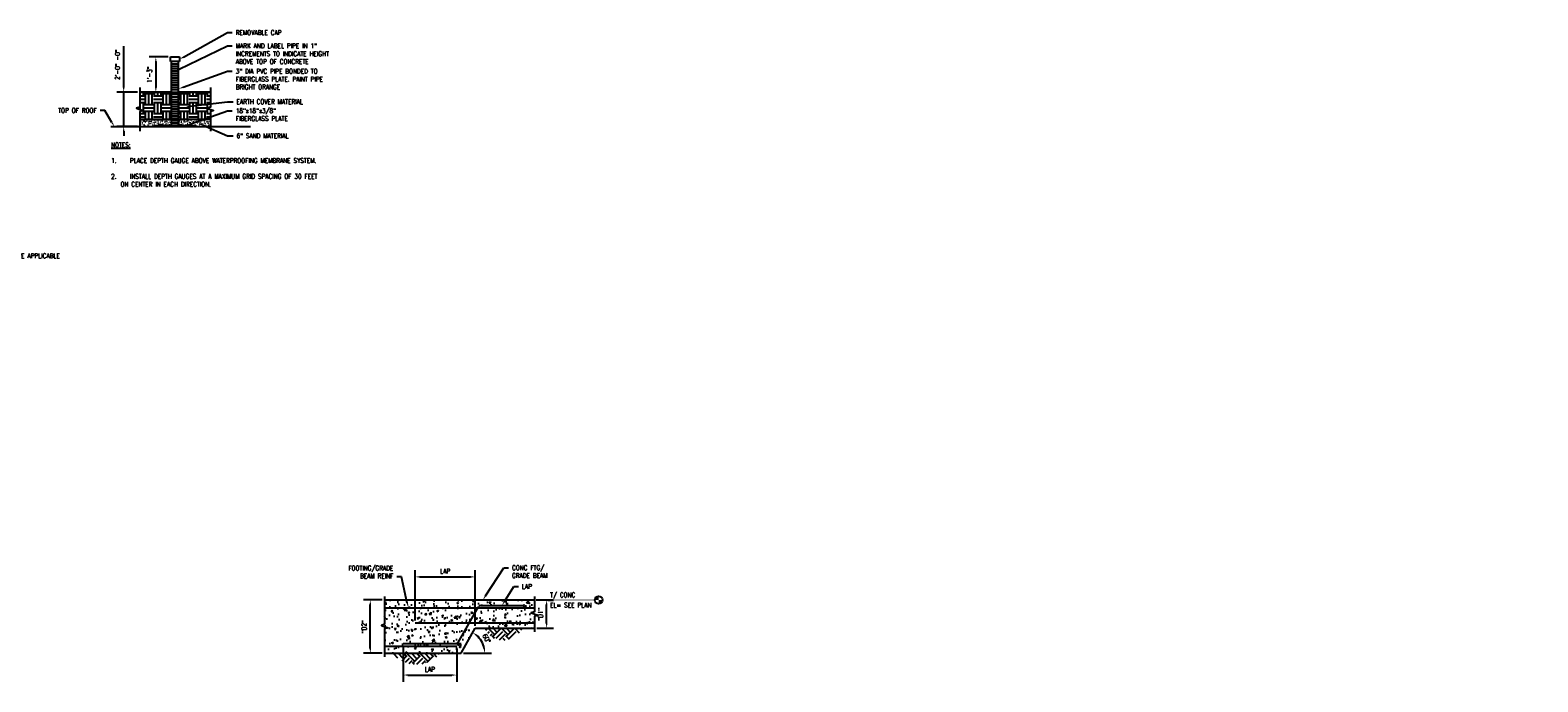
# Model space of a CAD drawing. Header units: inches. Extents: x -248 to 839, y 50 to 327.
# Tile 5 of 5: x 199 to 839, y 50 to 327. Entities that reach past the tile are written whole.
import ezdxf
from ezdxf import colors
from ezdxf.entities.mleader import LeaderData, LeaderLine
from ezdxf.math import Vec2, Vec3

# ---------------------------------------------------------------- set-up
doc = ezdxf.new("R2010")
doc.units = ezdxf.units.IN
doc.header["$MEASUREMENT"] = 0
doc.layers.get('Defpoints').update_dxf_attribs({"color": 6})
for name, color, linetype in [('A-DETL', 3, 'Continuous'), ('A-DETL-MEDM', 3, 'Continuous'), ('A-DETL-THIN', 1, 'Continuous'), ('A-DETL-WIDE', 5, 'Continuous'), ('S-ANNO-DIMS', 1, 'Continuous'), ('S-ANNO-NOTE', 2, 'Continuous'), ('S-ANNO-SYMB', 2, 'Continuous')]:
    doc.layers.add(name, color=color, linetype=linetype)
doc.layers.add('A-WALL-PATT', color=9, linetype='Continuous', true_color=0x808080)
doc.styles.add('Annotative', font='romans.shx', dxfattribs={"width": 0.8, "height": 0.125})
doc.dimstyles.new('Annotative', dxfattribs={"dimscale": 0, "dimtxt": 0.125, "dimasz": 0.125, "dimexe": 0.18, "dimexo": 0.0625, "dimgap": 0.09, "dimtad": 1, "dimdec": 3, "dimzin": 3, "dimdsep": 46, "dimlunit": 4, "dimtxsty": 'Annotative', "dimcen": 0.09, "dimclrt": 2, "dimazin": 2, "dimtfac": 1, "dimtdec": 3, "dimtmove": 0, "dimatfit": 0, "dimfxl": 1, "dimtfill": 1, "dimfrac": 2, "dimtolj": 1, "dimtzin": 0, "dimarcsym": 0})
pattern_1 = [(315, (-229.3755, 0), (5.656854, 0), [4, -4]), (315, (-228.3145, 1.061), (5.656854, 0), [4, -4]), (315, (-227.2535, 2.122), (5.656854, 0), [4, -4]), (45, (-226.5465, 2.122), (0, 5.656854), [4, -4]), (45, (-225.4855, 1.061), (0, 5.656854), [4, -4]), (45, (-224.4255, 0), (0, 5.656854), [4, -4])]

# ---------------------------------------------------------------- blocks, each defined once
blk = doc.blocks.new('*D6')
at = {"layer": 'Defpoints', "color": 0, "lineweight": -3, "transparency": 16777216}
for p in [(387.85, 94.93), (362.3, 75.49), (387.85, 73.15)]:
    blk.add_point(p, dxfattribs=at)
at = {"layer": 'S-ANNO-DIMS', "color": 0, "lineweight": -2, "transparency": 16777216}
for p, q in [((362.3, 76.49), (362.3, 97.81)), ((387.85, 74.15), (387.85, 97.81)), ((364.3, 94.93), (385.85, 94.93))]:
    blk.add_line(p, q, dxfattribs=at)
at = {"layer": 'S-ANNO-DIMS', "color": 0, "lineweight": -3, "transparency": 16777216}
for points in [[(364.3, 95.26), (364.3, 94.59), (362.3, 94.93)], [(385.85, 95.26), (385.85, 94.59), (387.85, 94.93)]]:
    blk.add_solid(points, dxfattribs=at)
at = {"layer": 'S-ANNO-DIMS', "color": 2, "lineweight": -3, "transparency": 16777216, "insert": (375.08, 97.37), "char_height": 2, "attachment_point": 5, "style": 'Annotative', "bg_fill": 3, "box_fill_scale": 1.25, "bg_fill_color": 256, "bg_fill_true_color": 13158600, "bg_fill_transparency": 0}
blk.add_mtext('\\A1;LAP', dxfattribs=at)
blk = doc.blocks.new('*D7')
at = {"layer": 'S-ANNO-DIMS', "color": 0, "lineweight": -2, "transparency": 16777216}
for p, q in [((413.99, 85.15), (421.02, 85.15)), ((418.14, 75.15), (418.14, 83.15)), ((413.99, 73.15), (421.02, 73.15))]:
    blk.add_line(p, q, dxfattribs=at)
at = {"layer": 'S-ANNO-DIMS', "color": 0, "lineweight": -3, "transparency": 16777216}
for points in [[(417.81, 83.15), (418.47, 83.15), (418.14, 85.15)], [(417.81, 75.15), (418.47, 75.15), (418.14, 73.15)]]:
    blk.add_solid(points, dxfattribs=at)
at = {"layer": 'S-ANNO-DIMS', "color": 2, "lineweight": -3, "transparency": 16777216, "insert": (415.51, 79.15), "char_height": 2, "attachment_point": 5, "rotation": 90, "style": 'Annotative', "bg_fill": 3, "box_fill_scale": 1.25, "bg_fill_color": 256, "bg_fill_true_color": 13158600, "bg_fill_transparency": 0}
blk.add_mtext('\\A1;"D1"', dxfattribs=at)
at = {"layer": 'Defpoints', "color": 0, "lineweight": -3, "transparency": 16777216}
for p in [(412.99, 85.15), (418.14, 85.15), (412.99, 73.15)]:
    blk.add_point(p, dxfattribs=at)
blk = doc.blocks.new('*D8')
at = {"layer": 'Defpoints', "color": 0, "lineweight": -3, "transparency": 16777216}
for p in [(357.27, 66.6), (379.97, 65.55), (379.97, 53.27)]:
    blk.add_point(p, dxfattribs=at)
at = {"layer": 'S-ANNO-DIMS', "color": 0, "lineweight": -2, "transparency": 16777216}
for p, q in [((357.27, 65.6), (357.27, 50.39)), ((379.97, 64.55), (379.97, 50.39)), ((359.27, 53.27), (377.97, 53.27))]:
    blk.add_line(p, q, dxfattribs=at)
at = {"layer": 'S-ANNO-DIMS', "color": 0, "lineweight": -3, "transparency": 16777216}
for points in [[(359.27, 53.61), (359.27, 52.94), (357.27, 53.27)], [(377.97, 53.61), (377.97, 52.94), (379.97, 53.27)]]:
    blk.add_solid(points, dxfattribs=at)
at = {"layer": 'S-ANNO-DIMS', "color": 2, "lineweight": -3, "transparency": 16777216, "insert": (368.62, 55.71), "char_height": 2, "attachment_point": 5, "style": 'Annotative', "bg_fill": 3, "box_fill_scale": 1.25, "bg_fill_color": 256, "bg_fill_true_color": 13158600, "bg_fill_transparency": 0}
blk.add_mtext('\\A1;LAP', dxfattribs=at)
blk = doc.blocks.new('*D9')
at = {"layer": 'Defpoints', "color": 0, "lineweight": -3, "transparency": 16777216}
for p in [(343.31, 85.15), (349.4, 85.15), (349.4, 62.55)]:
    blk.add_point(p, dxfattribs=at)
at = {"layer": 'S-ANNO-DIMS', "color": 0, "lineweight": -2, "transparency": 16777216}
for p, q in [((348.4, 85.15), (340.43, 85.15)), ((343.31, 64.55), (343.31, 83.15)), ((348.4, 62.55), (340.43, 62.55))]:
    blk.add_line(p, q, dxfattribs=at)
at = {"layer": 'S-ANNO-DIMS', "color": 0, "lineweight": -3, "transparency": 16777216}
for points in [[(342.98, 83.15), (343.65, 83.15), (343.31, 85.15)], [(342.98, 64.55), (343.65, 64.55), (343.31, 62.55)]]:
    blk.add_solid(points, dxfattribs=at)
at = {"layer": 'S-ANNO-DIMS', "color": 2, "lineweight": -3, "transparency": 16777216, "insert": (340.68, 73.85), "char_height": 2, "attachment_point": 5, "rotation": 90, "style": 'Annotative', "bg_fill": 3, "box_fill_scale": 1.25, "bg_fill_color": 256, "bg_fill_true_color": 13158600, "bg_fill_transparency": 0}
blk.add_mtext('\\A1;"D2"', dxfattribs=at)
blk = doc.blocks.new('*D10')
at = {"layer": 'Defpoints', "color": 0, "lineweight": -3, "transparency": 16777216}
for p in [(349.4, 62.55), (381.82, 62.55), (381.82, 62.55)]:
    blk.add_point(p, dxfattribs=at)
at = {"layer": 'S-ANNO-DIMS', "color": 0, "lineweight": -2, "transparency": 16777216}
blk.add_line((382.82, 62.55), (394.77, 62.55), dxfattribs=at)
blk.add_arc((381.82, 62.55), 10.06, 11.40595, 48.96071, dxfattribs=at)
at = {"layer": 'S-ANNO-DIMS', "color": 0, "lineweight": -3, "transparency": 16777216}
for points in [[(388.24, 69.86), (388.62, 70.41), (386.8, 71.29)], [(392.02, 64.57), (391.36, 64.5), (391.89, 62.55)]]:
    blk.add_solid(points, dxfattribs=at)
at = {"layer": 'S-ANNO-DIMS', "color": 2, "lineweight": -3, "transparency": 16777216, "insert": (392.63, 68.83), "char_height": 2, "attachment_point": 5, "rotation": 300.18333, "style": 'Annotative', "bg_fill": 3, "box_fill_scale": 1.25, "bg_fill_color": 256, "bg_fill_true_color": 13158600, "bg_fill_transparency": 0}
blk.add_mtext('\\A1;60°', dxfattribs=at)
at = {"layer": 'Defpoints', "color": 0, "lineweight": -3, "transparency": 16777216}
for p in [(387.85, 73.15), (391.27, 66.01)]:
    blk.add_point(p, dxfattribs=at)
blk = doc.blocks.new('*D11')
at = {"layer": 'Defpoints', "color": 0, "lineweight": -3, "transparency": 16777216}
for p in [(258.59, 315.54), (252.3, 300.54), (258.96, 300.54)]:
    blk.add_point(p, dxfattribs=at)
at = {"layer": 'S-ANNO-DIMS', "color": 0, "lineweight": -2, "transparency": 16777216}
for p, q in [((257.59, 315.54), (249.42, 315.54)), ((252.3, 313.54), (252.3, 302.54)), ((257.96, 300.54), (249.42, 300.54))]:
    blk.add_line(p, q, dxfattribs=at)
at = {"layer": 'S-ANNO-DIMS', "color": 0, "lineweight": -3, "transparency": 16777216}
for points in [[(251.97, 313.54), (252.64, 313.54), (252.3, 315.54)], [(251.97, 302.54), (252.64, 302.54), (252.3, 300.54)]]:
    blk.add_solid(points, dxfattribs=at)
at = {"layer": 'S-ANNO-DIMS', "color": 2, "lineweight": -3, "transparency": 16777216, "insert": (249.67, 308.04), "char_height": 2, "attachment_point": 5, "rotation": 90, "style": 'Annotative', "bg_fill": 3, "box_fill_scale": 1.25, "bg_fill_color": 256, "bg_fill_true_color": 13158600, "bg_fill_transparency": 0}
blk.add_mtext('\\A1;1\'-3"', dxfattribs=at)
blk = doc.blocks.new('*D12')
at = {"layer": 'Defpoints', "color": 0, "lineweight": -3, "transparency": 16777216}
for p in [(238.67, 300.54), (245.46, 300.54), (245.46, 286.01)]:
    blk.add_point(p, dxfattribs=at)
at = {"layer": 'S-ANNO-DIMS', "color": 0, "lineweight": -2, "transparency": 16777216}
for p, q in [((238.67, 302.54), (238.67, 320.07)), ((244.46, 300.54), (235.79, 300.54)), ((238.67, 286.01), (238.67, 300.54)), ((244.46, 286.01), (235.79, 286.01)), ((238.67, 284.01), (238.67, 282.01))]:
    blk.add_line(p, q, dxfattribs=at)
at = {"layer": 'S-ANNO-DIMS', "color": 0, "lineweight": -3, "transparency": 16777216}
for points in [[(238.34, 302.54), (239, 302.54), (238.67, 300.54)], [(238.34, 284.01), (239, 284.01), (238.67, 286.01)]]:
    blk.add_solid(points, dxfattribs=at)
at = {"layer": 'S-ANNO-DIMS', "color": 2, "lineweight": -3, "transparency": 16777216, "insert": (236.04, 312.31), "char_height": 2, "attachment_point": 5, "rotation": 90, "style": 'Annotative', "bg_fill": 3, "box_fill_scale": 1.25, "bg_fill_color": 256, "bg_fill_true_color": 13158600, "bg_fill_transparency": 0}
blk.add_mtext('\\A1;2\'-0" -0"', dxfattribs=at)
blk = doc.blocks.new('Level Circle AEC')
at = {"layer": 'S-ANNO-SYMB', "lineweight": -3}
h = blk.add_hatch(color=256, dxfattribs=at)
edge = h.paths.add_edge_path()
edge.add_line((373.7, 0), (367.7, 0))
edge.add_arc((373.7, 0), 6, 90, 180, ccw=False)
edge.add_line((373.7, 6), (373.7, 0))
h = blk.add_hatch(color=256, dxfattribs=at)
edge = h.paths.add_edge_path()
edge.add_line((373.7, -6), (373.7, 0))
edge.add_line((373.7, 0), (379.7, 0))
edge.add_arc((373.7, 0), 6, 270, 360, ccw=False)
blk.add_circle((373.7, 0), 6, dxfattribs=at)

msp = doc.modelspace()

# ---------------------------------------------------------------- hatches: boundary and pattern name
at = {"layer": 'A-WALL-PATT', "lineweight": -3}
h = msp.add_hatch(dxfattribs=at)
h.set_pattern_fill('EARTH', color=8, scale=15, style=0)
h.paths.add_polyline_path([(261.9612, 300.5414), (261.9612, 289.0119), (275.4612, 289.0119), (275.4612, 292.2766), (276.835, 292.7766), (274.0875, 293.7766), (275.4612, 294.2766), (275.4612, 300.5414)])
h.paths.add_polyline_path([(258.9612, 289.0119), (258.9612, 300.5414), (245.4612, 300.5414), (245.4612, 294.2766), (244.0875, 293.7766), (246.835, 292.7766), (245.4612, 292.2766), (245.4612, 289.0119)])
h = msp.add_hatch(dxfattribs=at)
h.set_pattern_fill('FP_2', color=8, style=0, pattern_type=2)
h.set_pattern_definition([(0, (142.15914, 0), (2.56, 0.64), [0.2112, -1.709, 0.2112, -1.709, -10.24]), (0, (142.15914, 0), (2.56, 0.64), [-3.84, 0.2112, -3.629, 0.2112, -1.709, -4.48]), (0, (142.15914, 0), (2.56, 0.64), [-9.6, 0.2112, -1.069, 0.2112, -2.989]), (120, (143.11914, 0.32), (-1.8342563, 1.897025), [0.2112, -1.709, 0.2112, -1.709, -10.24]), (120, (143.11914, 0.32), (-1.8342563, 1.897025), [-3.84, 0.2112, -3.629, 0.2112, -1.709, -4.48]), (120, (143.11914, 0.32), (-1.8342563, 1.897025), [-9.6, 0.2112, -1.069, 0.2112, -2.989]), (240, (143.43914, 1.6), (-0.7257437, -2.537025), [0.2112, -1.709, 0.2112, -1.709, -10.24]), (240, (143.43914, 1.6), (-0.7257437, -2.537025), [-3.84, 0.2112, -3.629, 0.2112, -1.709, -4.48]), (240, (143.43914, 1.6), (-0.7257437, -2.537025), [-9.6, 0.2112, -1.069, 0.2112, -2.989])])
h.paths.add_polyline_path([(264.8996, 286.3869), (266.292, 287.8607), (266.6948, 287.3294)])
h.paths.add_polyline_path([(269.4612, 286.0119), (275.4612, 286.0119), (275.4612, 289.0119), (261.9612, 289.0119), (261.9612, 286.3869), (269.4612, 286.3869)])
h.paths.add_polyline_path([(245.4612, 286.0119), (251.4612, 286.0119), (251.4612, 286.3869), (258.9612, 286.3869), (258.9612, 289.0119), (245.4612, 289.0119)])
h = msp.add_hatch(dxfattribs=at)
h.set_pattern_fill('AR-CONC', color=256)
h.paths.add_polyline_path([(412.9898, 85.1487), (349.3975, 85.1487), (349.3975, 81.8471), (412.9898, 81.8471)])
h.paths.add_polyline_path([(414.3635, 78.6487), (411.616, 79.6487), (412.9898, 80.1487), (412.9898, 81.8471), (349.3975, 81.8471), (349.3975, 74.8473), (348.0238, 74.3473), (350.7712, 73.3473), (349.3975, 72.8473), (349.3975, 62.5459), (381.8231, 62.5459), (387.8544, 73.1487), (412.9898, 73.1487), (412.9898, 78.1487)])
h = msp.add_hatch(dxfattribs=at)
h.set_pattern_fill('FP_1', color=8, style=0, pattern_type=2)
h.set_pattern_definition(pattern_1)
h.paths.add_polyline_path([(399.8539, 68.0893), (400.8487, 68.1462), (401.8309, 68.3138), (402.7877, 68.5921), (403.7074, 68.9756), (404.5774, 69.4612), (405.3877, 70.0411), (406.1268, 70.7094), (406.7865, 71.4561), (407.3537, 72.2677), (407.8326, 73.1487), (391.8752, 73.1487), (392.3542, 72.2677), (392.9213, 71.4561), (393.5811, 70.7094), (394.3201, 70.0411), (395.1304, 69.4612), (396.0005, 68.9756), (396.9201, 68.5921), (397.8769, 68.3138), (398.8591, 68.1462)])
h = msp.add_hatch(dxfattribs=at)
h.set_pattern_fill('FP_1', color=8, style=0, pattern_type=2)
h.set_pattern_definition(pattern_1)
h.paths.add_polyline_path([(362.9059, 57.8325), (364.1727, 57.8941), (365.4274, 58.0802), (366.658, 58.3871), (367.8525, 58.8136), (369, 59.3541), (370.0886, 60.0049), (371.109, 60.7583), (372.046, 61.6042), (372.9046, 62.5459), (352.9072, 62.5459), (353.7657, 61.6042), (354.7027, 60.7583), (355.7231, 60.0049), (356.8118, 59.3541), (357.9592, 58.8136), (359.1537, 58.3871), (360.3843, 58.0802), (361.639, 57.8941)])

# ---------------------------------------------------------------- linework, layer by layer
at = {"layer": 'A-DETL', "lineweight": -3}
for p, q in [((349.3975, 81.8471), (413.0383, 81.8471)), ((380.6071, 67.107), (389.2343, 82.2731)), ((390.1035, 82.7786), (408.2995, 82.7786)), ((362.3003, 75.494), (412.6116, 75.494)), ((349.3975, 65.5459), (379.969, 65.5459)), ((357.2692, 66.6014), (379.7378, 66.6014))]:
    msp.add_line(p, q, dxfattribs=at)
for centre, start, end in [((390.1035, 81.7786), 90, 150.3666589), ((379.7378, 67.6014), 270, 330.3666589)]:
    msp.add_arc(centre, 1, start, end, dxfattribs=at)
at = {"layer": 'A-DETL-MEDM', "lineweight": -3}
for p, q in [((258.5862, 313.5414), (258.5862, 315.5414)), ((258.5862, 315.5414), (262.3362, 315.5414)), ((262.3362, 313.5414), (258.5862, 313.5414)), ((258.9612, 286.3869), (258.9612, 313.5414)), ((261.9612, 286.3869), (261.9612, 313.5414)), ((262.3362, 315.5414), (262.3362, 313.5414)), ((261.9612, 312.5414), (258.9612, 312.5414)), ((261.9612, 311.5414), (258.9612, 311.5414)), ((261.9612, 310.5414), (258.9612, 310.5414)), ((261.9612, 309.5414), (258.9612, 309.5414)), ((261.9612, 308.5414), (258.9612, 308.5414)), ((261.9612, 307.5414), (258.9612, 307.5414)), ((261.9612, 306.5414), (258.9612, 306.5414)), ((261.9612, 305.5414), (258.9612, 305.5414)), ((261.9612, 304.5414), (258.9612, 304.5414)), ((261.9612, 303.5414), (258.9612, 303.5414)), ((261.9612, 302.5414), (258.9612, 302.5414)), ((261.9612, 301.5414), (258.9612, 301.5414)), ((245.4612, 300.5414), (275.4612, 300.5414)), ((261.9612, 299.5414), (258.9612, 299.5414)), ((261.9612, 298.5414), (258.9612, 298.5414)), ((261.9612, 296.3869), (258.9612, 296.3869)), ((261.9612, 295.3869), (258.9612, 295.3869)), ((261.9612, 294.3869), (258.9612, 294.3869)), ((245.4612, 289.0119), (258.9612, 289.0119)), ((258.9612, 289.0119), (245.4612, 289.0119)), ((261.9612, 293.3869), (258.9612, 293.3869)), ((261.9612, 292.3869), (258.9612, 292.3869)), ((261.9612, 291.3869), (258.9612, 291.3869)), ((261.9612, 290.3869), (258.9612, 290.3869)), ((261.9612, 289.3869), (258.9612, 289.3869)), ((275.4612, 289.0119), (258.9612, 289.0119)), ((261.9612, 288.3869), (258.9612, 288.3869)), ((275.4612, 289.0119), (261.9612, 289.0119)), ((233.1746, 286.0119), (292.4163, 286.0119)), ((251.4612, 286.3869), (269.4612, 286.3869)), ((251.4612, 286.0119), (251.4612, 286.3869)), ((261.9612, 287.3869), (258.9612, 287.3869)), ((261.9612, 286.3869), (258.9612, 286.3869)), ((269.4612, 286.3869), (269.4612, 286.0119))]:
    msp.add_line(p, q, dxfattribs=at)
at = {"layer": 'A-DETL-THIN', "lineweight": -3}
for p, q in [((258.9612, 300.5414), (245.4612, 300.5414)), ((258.9612, 297.5414), (258.9612, 300.5414)), ((275.4612, 300.5414), (261.9612, 300.5414)), ((261.9612, 300.5414), (261.9612, 297.5414)), ((245.4612, 289.0119), (245.4612, 286.0119)), ((258.9612, 289.0119), (245.4612, 289.0119)), ((258.9612, 286.3869), (258.9612, 289.0119)), ((275.4612, 289.0119), (261.9612, 289.0119)), ((261.9612, 289.0119), (261.9612, 286.3869)), ((245.4612, 286.0119), (251.4612, 286.0119)), ((251.4612, 286.0119), (251.4612, 286.3869)), ((251.4612, 286.3869), (258.9612, 286.3869)), ((261.9612, 286.3869), (269.4612, 286.3869)), ((269.4612, 286.3869), (269.4612, 286.0119)), ((269.4612, 286.0119), (275.4612, 286.0119))]:
    msp.add_line(p, q, dxfattribs=at)
msp.add_lwpolyline([(275.4612, 302.5414), (275.4612, 294.2766), (274.0875, 293.7766), (276.835, 292.7766), (275.4612, 292.2766), (275.4612, 284.0119)], dxfattribs=at)
at = {"layer": 'A-DETL-WIDE', "lineweight": -3}
for p, q in [((349.3975, 85.1487), (412.9898, 85.1487)), ((381.8231, 62.5459), (387.8544, 73.1487)), ((387.8544, 73.1487), (412.9898, 73.1487)), ((349.3975, 62.5459), (381.8231, 62.5459))]:
    msp.add_line(p, q, dxfattribs=at)
at = {"layer": 'S-ANNO-SYMB', "lineweight": -3}
msp.add_line((413.7087, 85.1487), (438.5646, 85.1487), dxfattribs=at)

# ---------------------------------------------------------------- texts
at = {"layer": 'S-ANNO-NOTE', "lineweight": -3, "char_height": 2, "attachment_point": 5, "line_spacing_factor": 0.981704, "style": 'Annotative', "bg_fill": 2}
for s, insert, width in [('\\pxqc,t3.2,6.4,9.6,12.8,16,19.2,22.4,25.6,28.8,32,35.2,38.4,41.6,44.8,48,51.2,54.4,57.6,60.8,64,67.2,70.4,73.6,76.8,80,83.2,86.4,89.6,92.8,96,99.2,102.4;{\\LKEYED CONSTRUCTION JOINT (KCJ)}', (147.4761, 225.4204), 750.923389), ('\\pxqc,t3.2,6.4,9.6,12.8,16,19.2,22.4,25.6,28.8,32,35.2,38.4,41.6,44.8,48,51.2,54.4,57.6,60.8,64,67.2,70.4,73.6,76.8,80,83.2,86.4,89.6,92.8,96,99.2,102.4;{\\LROUGHENED CONSTRUCTION JOINT (CJ)}', (147.4787, 185.0851), 788.058306)]:
    msp.add_mtext(s, dxfattribs=dict(at, insert=insert, width=width))

# ---------------------------------------------------------------- leaders
at = {"layer": 'S-ANNO-NOTE', "lineweight": -3}
ml = msp.add_multileader_mtext('Standard', dxfattribs=at)
ml.set_content('REMOVABLE CAP', color=256, style='Annotative')
ml.set_leader_properties(color=1, linetype='ByLayer', lineweight=-1)
ml.build(insert=Vec2(0, 0))
ml.multileader.update_dxf_attribs({"text_right_attachment_type": 3, "dogleg_length": 0.125, "arrow_head_size": 2, "scale": 16})
ctx = ml.context
ctx.base_point, ctx.scale, ctx.char_height, ctx.arrow_head_size, ctx.landing_gap_size, ctx.plane_origin = Vec3(284.7664, 325.8718), 16, 2, 2, 1.44, Vec3(270.2488, 321.8748)
ctx.right_attachment = 3
notes = []
notes.append((ctx, [(0, (1, 1, 0), (282.7664, 325.8718), (1, 0), 2, [(0, [(262.3362, 314.5414)], 0, [])])]))
ctx.mtext.insert, ctx.mtext.flow_direction = Vec3(286.2064, 326.8718), 5
ml = msp.add_multileader_mtext('Standard', dxfattribs=at)
ml.set_content('EARTH COVER MATERIAL', color=256, style='Annotative')
ml.set_leader_properties(color=1, linetype='ByLayer', lineweight=-1)
ml.build(insert=Vec2(0, 0))
ml.multileader.update_dxf_attribs({"text_right_attachment_type": 3, "dogleg_length": 0.36, "arrow_head_size": 2, "scale": 16})
ctx = ml.context
ctx.base_point, ctx.scale, ctx.char_height, ctx.arrow_head_size, ctx.landing_gap_size, ctx.plane_origin = Vec3(285.0948, 296.5625), 16, 2, 2, 1.44, Vec3(278.822, 296.5625)
ctx.right_attachment = 3
notes.append((ctx, [(0, (1, 1, 0), (282.7664, 296.5625), (1, 0), 2.3285, [(0, [(264.8873, 294.4071)], 0, [])])]))
ctx.mtext.insert, ctx.mtext.flow_direction = Vec3(286.5348, 297.5625), 5
ml = msp.add_multileader_mtext('Standard', dxfattribs=at)
ml.set_content('18"x18"x3/8"\\PFIBERGLASS PLATE', color=256, style='Annotative')
ml.set_leader_properties(color=1, linetype='ByLayer', lineweight=-1)
ml.build(insert=Vec2(0, 0))
ml.multileader.update_dxf_attribs({"text_right_attachment_type": 3, "dogleg_length": 0.125, "arrow_head_size": 2, "scale": 16})
ctx = ml.context
ctx.base_point, ctx.scale, ctx.char_height, ctx.arrow_head_size, ctx.landing_gap_size, ctx.plane_origin = Vec3(284.7664, 292.719), 16, 2, 2, 1.44, Vec3(270.2488, 293.2673)
ctx.right_attachment = 3
notes.append((ctx, [(0, (1, 1, 0), (282.7664, 292.719), (1, 0), 2, [(0, [(264.8996, 286.3869)], 0, [])])]))
ctx.mtext.insert, ctx.mtext.flow_direction = Vec3(286.2064, 293.719), 5
ml = msp.add_multileader_mtext('Standard', dxfattribs=at)
ml.set_content('6" SAND MATERIAL', color=256, style='Annotative')
ml.set_leader_properties(color=1, linetype='ByLayer', lineweight=-1)
ml.build(insert=Vec2(0, 0))
ml.multileader.update_dxf_attribs({"text_right_attachment_type": 3, "dogleg_length": 0.36, "arrow_head_size": 2, "scale": 16})
ctx = ml.context
ctx.base_point, ctx.scale, ctx.char_height, ctx.arrow_head_size, ctx.landing_gap_size, ctx.plane_origin = Vec3(285.0948, 282.0602), 16, 2, 2, 1.44, Vec3(278.822, 281.8763)
ctx.right_attachment = 3
notes.append((ctx, [(0, (1, 1, 0), (282.7664, 282.0602), (1, 0), 2.3285, [(0, [(270.5829, 287.3612)], 0, [])])]))
ctx.mtext.insert, ctx.mtext.flow_direction = Vec3(286.5348, 283.0602), 5
for ctx, leaders in notes:
    for number, flags, end, landing, length, lines in leaders:
        leader = LeaderData()
        leader.index, (leader.has_last_leader_line, leader.has_dogleg_vector, leader.attachment_direction) = number, flags
        leader.last_leader_point, leader.dogleg_vector, leader.dogleg_length = Vec3(end), Vec3(landing), length
        for number, points, colour, breaks in lines:
            line = LeaderLine()
            line.index, line.vertices, line.color, line.breaks = number, Vec3.list(points), colors.encode_raw_color(colour), breaks
            leader.lines.append(line)
        ctx.leaders.append(leader)

# ---------------------------------------------------------------- next in the draw order: texts
at = {"layer": 'S-ANNO-NOTE', "lineweight": -3, "insert": (419.6212, 88.2486), "char_height": 2, "width": 250.114016, "attachment_point": 1, "line_spacing_factor": 0.981704, "style": 'Annotative', "bg_fill": 2}
msp.add_mtext('\\pxt3.2,6.4,9.6,12.8,16,19.2,22.4,25.6,28.8,32,35.2,38.4,41.6,44.8,48,51.2,54.4,57.6,60.8,64,67.2,70.4,73.6,76.8,80,83.2,86.4,89.6,92.8,96,99.2,102.4;{T/ CONC}', dxfattribs=at)

# ---------------------------------------------------------------- next in the draw order: dimensions: what is measured, and where the dimension line sits
at = {"layer": 'S-ANNO-DIMS', "lineweight": -3}
dim = msp.add_linear_dim(base=(252.3026, 300.5414), p1=(258.5862, 315.5414), p2=(258.9612, 300.5414), angle=90, dimstyle='Annotative', override={"dimpost": '\\X'}, dxfattribs=at)
dim.commit()
dim.dimension.update_dxf_attribs({"geometry": '*D11', "text_midpoint": (249.6721, 308.0414)})
for base, p1, p2, picture, middle in [((387.8544, 94.9267), (362.3003, 75.494), (387.8544, 73.1487), '*D6', (375.0774, 97.3667)), ((379.969, 53.2723), (357.2692, 66.6014), (379.969, 65.5459), '*D8', (368.6191, 55.7123))]:
    dim = msp.add_linear_dim(base=base, p1=p1, p2=p2, text='LAP', dimstyle='Annotative', override={"dimpost": '\\X'}, dxfattribs=at)
    dim.commit()
    dim.dimension.update_dxf_attribs({"geometry": picture, "text_midpoint": middle})
dim = msp.add_linear_dim(base=(343.3141, 85.1487), p1=(349.3975, 62.5459), p2=(349.3975, 85.1487), angle=90, text='"D2"', dimstyle='Annotative', override={"dimpost": '\\X'}, dxfattribs=at)
dim.commit()
dim.dimension.update_dxf_attribs({"geometry": '*D9', "text_midpoint": (340.6837, 73.8473)})

# ---------------------------------------------------------------- next in the draw order: leaders
at = {"layer": 'S-ANNO-NOTE', "lineweight": -3}
ml = msp.add_multileader_mtext('Standard', dxfattribs=at)
ml.set_content('SOIL WHERE APPLICABLE', color=256, style='Annotative')
ml.set_leader_properties(color=1, linetype='ByLayer', lineweight=-1)
ml.build(insert=Vec2(0, 0))
ml.multileader.update_dxf_attribs({"text_right_attachment_type": 3, "dogleg_length": 0.125, "arrow_head_size": 2, "scale": 16})
ctx = ml.context
ctx.base_point, ctx.scale, ctx.char_height, ctx.arrow_head_size, ctx.landing_gap_size, ctx.plane_origin = Vec3(180.8176, 231.1655), 16, 2, 2, 1.44, Vec3(167.0241, 231.4069)
ctx.right_attachment = 3
notes = []
notes.append((ctx, [(0, (1, 1, 0), (178.8176, 231.1655), (1, 0), 2, [(1, [(174.2713, 235.8418)], 0, [])])]))
ctx.mtext.insert, ctx.mtext.width, ctx.mtext.flow_direction = Vec3(182.2576, 232.1655), 14.748482, 5
for ctx, leaders in notes:
    for number, flags, end, landing, length, lines in leaders:
        leader = LeaderData()
        leader.index, (leader.has_last_leader_line, leader.has_dogleg_vector, leader.attachment_direction) = number, flags
        leader.last_leader_point, leader.dogleg_vector, leader.dogleg_length = Vec3(end), Vec3(landing), length
        for number, points, colour, breaks in lines:
            line = LeaderLine()
            line.index, line.vertices, line.color, line.breaks = number, Vec3.list(points), colors.encode_raw_color(colour), breaks
            leader.lines.append(line)
        ctx.leaders.append(leader)

# ---------------------------------------------------------------- next in the draw order: linework, layer by layer
at = {"layer": 'A-DETL-MEDM', "lineweight": -3}
msp.add_line((261.9612, 297.3869), (258.9612, 297.3869), dxfattribs=at)

# ---------------------------------------------------------------- next in the draw order: texts
at = {"layer": 'S-ANNO-NOTE', "lineweight": -3, "insert": (419.6212, 83.9735), "char_height": 2, "width": 418.146772, "attachment_point": 1, "line_spacing_factor": 0.981704, "style": 'Annotative', "bg_fill": 2}
msp.add_mtext('\\pxt3.2,6.4,9.6,12.8,16,19.2,22.4,25.6,28.8,32,35.2,38.4,41.6,44.8,48,51.2,54.4,57.6,60.8,64,67.2,70.4,73.6,76.8,80,83.2,86.4,89.6,92.8,96,99.2,102.4;{EL= SEE PLAN}', dxfattribs=at)

# ---------------------------------------------------------------- next in the draw order: dimensions: what is measured, and where the dimension line sits
at = {"layer": 'S-ANNO-DIMS', "lineweight": -3}
dim = msp.add_linear_dim(base=(238.6697, 300.5414), p1=(245.4612, 286.0119), p2=(245.4612, 300.5414), angle=90, text='2\'-0" -0"', dimstyle='Annotative', override={"dimpost": '\\X'}, dxfattribs=at)
dim.commit()
dim.dimension.update_dxf_attribs({"geometry": '*D12', "text_midpoint": (236.0392, 312.3052)})
dim = msp.add_angular_dim_2l(base=(391.2721, 66.0079), line1=((381.8231, 62.5459), (387.8544, 73.1487)), line2=((349.3975, 62.5459), (381.8231, 62.5459)), text='60°', dimstyle='Annotative', override={"dimpost": '\\X'}, dxfattribs=at)
dim.commit()
dim.dimension.update_dxf_attribs({"geometry": '*D10', "text_midpoint": (390.522, 67.6054), "dimtype": 162})

# ---------------------------------------------------------------- next in the draw order: leaders
at = {"layer": 'S-ANNO-NOTE', "lineweight": -3}
ml = msp.add_multileader_mtext('Standard', dxfattribs=at)
ml.set_content('MARK AND LABEL PIPE IN 1" \\PINCREMENTS TO INDICATE HEIGHT\\PABOVE TOP OF CONCRETE', color=256, style='Annotative')
ml.set_leader_properties(color=1, linetype='ByLayer', lineweight=-1)
ml.build(insert=Vec2(0, 0))
ml.multileader.update_dxf_attribs({"text_right_attachment_type": 3, "dogleg_length": 0.125, "arrow_head_size": 2, "scale": 16})
ctx = ml.context
ctx.base_point, ctx.scale, ctx.char_height, ctx.arrow_head_size, ctx.landing_gap_size, ctx.plane_origin = Vec3(284.7664, 320.2369), 16, 2, 2, 1.44, Vec3(270.2488, 317.1019)
ctx.right_attachment = 3
notes = []
notes.append((ctx, [(0, (1, 1, 0), (282.7664, 320.2369), (1, 0), 2, [(0, [(260.4612, 309.5414)], 0, [])])]))
ctx.mtext.insert, ctx.mtext.flow_direction = Vec3(286.2064, 321.2369), 5
ml = msp.add_multileader_mtext('Standard', dxfattribs=at)
ml.set_content('3" DIA PVC PIPE BONDED TO \\PFIBERGLASS PLATE. PAINT PIPE \\PBRIGHT ORANGE', color=256, style='Annotative')
ml.set_leader_properties(color=1, linetype='ByLayer', lineweight=-1)
ml.build(insert=Vec2(0, 0))
ml.multileader.update_dxf_attribs({"text_right_attachment_type": 3, "dogleg_length": 0.125, "arrow_head_size": 2, "scale": 16})
ctx = ml.context
ctx.base_point, ctx.scale, ctx.char_height, ctx.arrow_head_size, ctx.landing_gap_size, ctx.plane_origin = Vec3(284.7664, 309.4568), 16, 2, 2, 1.44, Vec3(270.2488, 305.1329)
ctx.right_attachment = 3
notes.append((ctx, [(0, (1, 1, 0), (282.7664, 309.4568), (1, 0), 2, [(0, [(261.9612, 302.0039)], 0, [])])]))
ctx.mtext.insert, ctx.mtext.flow_direction = Vec3(286.2064, 310.4568), 5
ml = msp.add_multileader_mtext('Standard', dxfattribs=at)
ml.set_content('FOOTING/GRADE\\PBEAM REINF', color=256, style='Annotative')
ml.set_leader_properties(color=1, linetype='ByLayer', lineweight=-1)
ml.build(insert=Vec2(0, 0))
ml.multileader.update_dxf_attribs({"text_right_attachment_type": 3, "dogleg_length": 0.125, "arrow_head_size": 2, "scale": 16})
ctx = ml.context
ctx.base_point, ctx.scale, ctx.char_height, ctx.arrow_head_size, ctx.landing_gap_size, ctx.plane_origin = Vec3(332.9936, 98.641), 16, 2, 2, 1.44, Vec3(326.3957, 95.9828)
ctx.right_attachment, ctx.text_align_type = 3, 2
notes.append((ctx, [(1, (1, 1, 0), (356.5403, 94.9267), (-1, 0), 2, [(0, [(359.4624, 81.8471)], 0, [])])]))
ctx.mtext.insert, ctx.mtext.alignment, ctx.mtext.flow_direction = Vec3(353.1003, 99.641), 3, 5
for ctx, leaders in notes:
    for number, flags, end, landing, length, lines in leaders:
        leader = LeaderData()
        leader.index, (leader.has_last_leader_line, leader.has_dogleg_vector, leader.attachment_direction) = number, flags
        leader.last_leader_point, leader.dogleg_vector, leader.dogleg_length = Vec3(end), Vec3(landing), length
        for number, points, colour, breaks in lines:
            line = LeaderLine()
            line.index, line.vertices, line.color, line.breaks = number, Vec3.list(points), colors.encode_raw_color(colour), breaks
            leader.lines.append(line)
        ctx.leaders.append(leader)

# ---------------------------------------------------------------- next in the draw order: linework, layer by layer
at = {"layer": 'A-DETL-THIN', "lineweight": -3}
for points in [[(245.4612, 302.5414), (245.4612, 294.2766), (244.0875, 293.7766), (246.835, 292.7766), (245.4612, 292.2766), (245.4612, 284.0119)], [(349.3975, 86.6487), (349.3975, 74.8473), (348.0238, 74.3473), (350.7712, 73.3473), (349.3975, 72.8473), (349.3975, 61.0459)]]:
    msp.add_lwpolyline(points, dxfattribs=at)

# ---------------------------------------------------------------- next in the draw order: block references
at = {"layer": 'S-ANNO-SYMB', "lineweight": -3, "xscale": 0.2749999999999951, "yscale": 0.2749999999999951, "zscale": 0.2749999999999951}
msp.add_blockref('Level Circle AEC', (337.4452, 85.1487), dxfattribs=at)

# ---------------------------------------------------------------- next in the draw order: texts
at = {"layer": 'S-ANNO-NOTE', "lineweight": -3, "insert": (233.3015, 279.215), "char_height": 2, "width": 89.068251, "attachment_point": 1, "style": 'Annotative'}
msp.add_mtext('{\\LNOTES:\\P\\P\\pxi-2,l2;}1.^IPLACE DEPTH GAUGE ABOVE WATERPROOFING MEMBRANE SYSTEM.\\P\\pi0,l0;\\P\\pi-2,l2;2.^IINSTALL DEPTH GAUGES AT A MAXIMUM GRID SPACING OF 30 FEET ON CENTER IN EACH DIRECTION.', dxfattribs=at)

# ---------------------------------------------------------------- next in the draw order: dimensions: what is measured, and where the dimension line sits
at = {"layer": 'S-ANNO-DIMS', "lineweight": -3}
dim = msp.add_linear_dim(base=(418.1398, 85.1487), p1=(412.9898, 73.1487), p2=(412.9898, 85.1487), angle=90, text='"D1"', dimstyle='Annotative', override={"dimpost": '\\X'}, dxfattribs=at)
dim.commit()
dim.dimension.update_dxf_attribs({"geometry": '*D7', "text_midpoint": (415.5094, 79.1487)})

# ---------------------------------------------------------------- next in the draw order: leaders
at = {"layer": 'S-ANNO-NOTE', "lineweight": -3}
ml = msp.add_multileader_mtext('Standard', dxfattribs=at)
ml.set_content('TOP OF ROOF', color=256, style='Annotative')
ml.set_leader_properties(color=1, linetype='ByLayer', lineweight=-1)
ml.build(insert=Vec2(0, 0))
ml.multileader.update_dxf_attribs({"text_right_attachment_type": 3, "dogleg_length": 0.125, "arrow_head_size": 2, "scale": 16})
ctx = ml.context
ctx.base_point, ctx.scale, ctx.char_height, ctx.arrow_head_size, ctx.landing_gap_size, ctx.plane_origin = Vec3(208.8252, 292.845), 16, 2, 2, 1.44, Vec3(204.9124, 292.845)
ctx.right_attachment, ctx.text_align_type = 3, 2
notes = []
notes.append((ctx, [(1, (1, 1, 0), (230.6195, 292.845), (-1, 0), 2, [(0, [(234.7148, 286.0119)], 0, [])])]))
ctx.mtext.insert, ctx.mtext.alignment, ctx.mtext.flow_direction = Vec3(227.1795, 293.845), 3, 5
for ctx, leaders in notes:
    for number, flags, end, landing, length, lines in leaders:
        leader = LeaderData()
        leader.index, (leader.has_last_leader_line, leader.has_dogleg_vector, leader.attachment_direction) = number, flags
        leader.last_leader_point, leader.dogleg_vector, leader.dogleg_length = Vec3(end), Vec3(landing), length
        for number, points, colour, breaks in lines:
            line = LeaderLine()
            line.index, line.vertices, line.color, line.breaks = number, Vec3.list(points), colors.encode_raw_color(colour), breaks
            leader.lines.append(line)
        ctx.leaders.append(leader)

# ---------------------------------------------------------------- next in the draw order: linework, layer by layer
at = {"layer": 'A-DETL-THIN', "lineweight": -3}
msp.add_lwpolyline([(412.9898, 86.6487), (412.9898, 80.1487), (411.616, 79.6487), (414.3635, 78.6487), (412.9898, 78.1487), (412.9898, 71.6487)], dxfattribs=at)

# ---------------------------------------------------------------- next in the draw order: leaders
at = {"layer": 'S-ANNO-NOTE', "lineweight": -3}
ml = msp.add_multileader_mtext('Standard', dxfattribs=at)
ml.set_content('CONC FTG/\\PGRADE BEAM', color=256, style='Annotative')
ml.set_leader_properties(color=1, linetype='ByLayer', lineweight=-1)
ml.build(insert=Vec2(0, 0))
ml.multileader.update_dxf_attribs({"text_right_attachment_type": 3, "dogleg_length": 0.125, "arrow_head_size": 2, "scale": 16})
ctx = ml.context
ctx.base_point, ctx.scale, ctx.char_height, ctx.arrow_head_size, ctx.landing_gap_size, ctx.plane_origin = Vec3(402.0144, 98.8012), 16, 2, 2, 1.44, Vec3(400.0144, 98.8012)
ctx.right_attachment = 3
notes = []
notes.append((ctx, [(0, (1, 1, 0), (400.0144, 98.8012), (1, 0), 2, [(0, [(391.0994, 85.1487)], 0, [])])]))
ctx.mtext.insert, ctx.mtext.flow_direction = Vec3(403.4544, 99.8012), 5
ml = msp.add_multileader_mtext('Standard', dxfattribs=at)
ml.set_content('LAP', color=256, style='Annotative')
ml.set_leader_properties(color=1, linetype='ByLayer', lineweight=-1)
ml.build(insert=Vec2(0, 0))
ml.multileader.update_dxf_attribs({"text_right_attachment_type": 3, "dogleg_length": 0.125, "arrow_head_size": 2, "scale": 16})
ctx = ml.context
ctx.base_point, ctx.scale, ctx.char_height, ctx.arrow_head_size, ctx.landing_gap_size, ctx.plane_origin = Vec3(406.1965, 90.8652), 16, 2, 2, 1.44, Vec3(400.0144, 90.8652)
ctx.right_attachment = 3
notes.append((ctx, [(0, (1, 1, 0), (404.1965, 90.8652), (1, 0), 2, [(0, [(399.2015, 82.7786)], 0, [])])]))
ctx.mtext.insert, ctx.mtext.flow_direction = Vec3(407.6365, 91.8652), 5
for ctx, leaders in notes:
    for number, flags, end, landing, length, lines in leaders:
        leader = LeaderData()
        leader.index, (leader.has_last_leader_line, leader.has_dogleg_vector, leader.attachment_direction) = number, flags
        leader.last_leader_point, leader.dogleg_vector, leader.dogleg_length = Vec3(end), Vec3(landing), length
        for number, points, colour, breaks in lines:
            line = LeaderLine()
            line.index, line.vertices, line.color, line.breaks = number, Vec3.list(points), colors.encode_raw_color(colour), breaks
            leader.lines.append(line)
        ctx.leaders.append(leader)

doc.saveas('drawing.dxf')
